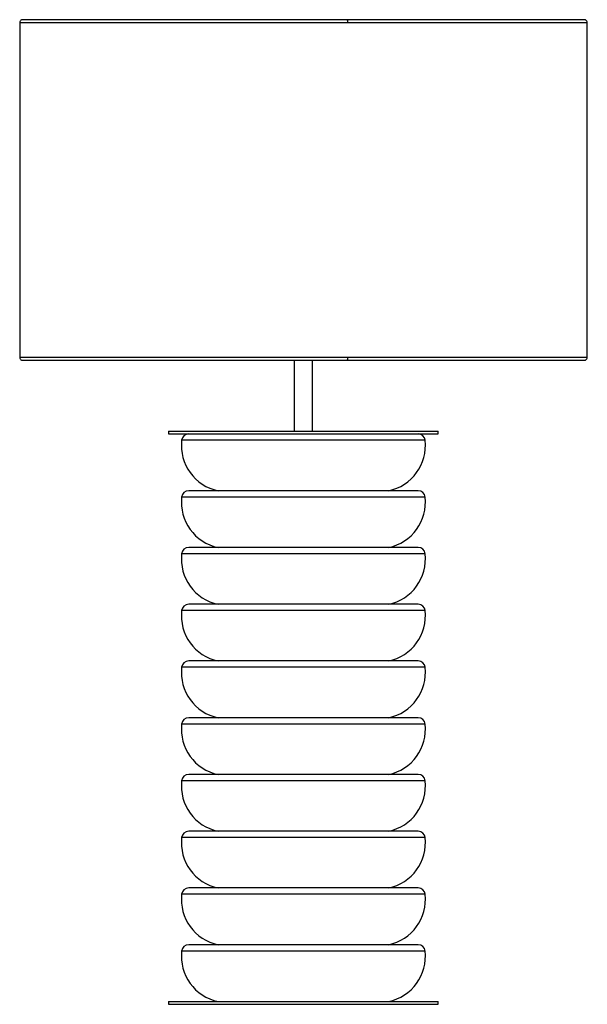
# Paper-space layout '_Posterior' of a CAD drawing. Header units: millimetres. Extents: x -152 to 248, y -180 to 514.
import ezdxf

# ---------------------------------------------------------------- set-up
doc = ezdxf.new("R2010")
doc.units = ezdxf.units.MM

psp = doc.layouts.new('_Posterior')

# ---------------------------------------------------------------- linework, layer by layer
at = {"color": 7, "linetype": 'Continuous', "lineweight": 25}
for p, q in [((246.14, 513.9), (-149.86, 513.9)), ((-151.86, 511.9), (-151.86, 275.9)), ((248.14, 275.9), (248.14, 511.9)), ((-149.86, 273.9), (246.14, 273.9)), ((41.63, 273.97), (43.14, 273.9)), ((41.64, 273.9), (41.64, 223.9)), ((53.14, 273.9), (54.55, 273.96)), ((54.64, 223.9), (54.64, 273.9)), ((-46.86, 223.9), (-46.86, 221.9)), ((-46.86, 223.9), (143.14, 223.9)), ((143.14, 221.9), (143.14, 223.9)), ((-46.86, 221.9), (143.14, 221.9)), ((133.97, 217.47), (-37.68, 217.47)), ((129, 181.9), (-32.71, 181.9)), ((133.97, 177.47), (-37.68, 177.47)), ((129, 141.9), (-32.71, 141.9)), ((133.97, 137.47), (-37.68, 137.47)), ((133.97, 97.47), (-37.68, 97.47)), ((129, 101.9), (-32.71, 101.9)), ((133.97, 57.47), (-37.68, 57.47)), ((129, 61.9), (-32.71, 61.9)), ((129, 21.9), (-32.71, 21.9)), ((133.97, 17.47), (-37.68, 17.47)), ((129, -18.1), (-32.71, -18.1)), ((133.97, -22.53), (-37.68, -22.53)), ((129, -58.1), (-32.71, -58.1)), ((133.97, -62.53), (-37.68, -62.53)), ((133.97, -102.53), (-37.68, -102.53)), ((129, -98.1), (-32.71, -98.1)), ((129, -138.1), (-32.71, -138.1)), ((133.97, -142.53), (-37.68, -142.53)), ((-46.86, -178.1), (-46.86, -180.1)), ((-46.86, -178.1), (143.14, -178.1)), ((-46.86, -180.1), (143.14, -180.1)), ((143.14, -180.1), (143.14, -178.1))]:
    psp.add_line(p, q, dxfattribs=at)
for centre, radius, start, end in [((-5.39, 213.76), 32.51, 173.43782, 258.51886), ((-32.71, 216.9), 5, 90, 173.43782), ((101.67, 213.76), 32.51, 281.48114, 6.56218), ((129, 216.9), 5, 6.56218, 90), ((-32.71, 176.9), 5, 90, 173.43782), ((129, 176.9), 5, 6.56218, 90), ((-5.39, 173.76), 32.51, 173.43782, 258.51886), ((101.67, 173.76), 32.51, 281.48114, 6.56218), ((-32.71, 136.9), 5, 90, 173.43782), ((129, 136.9), 5, 6.56218, 90), ((-5.39, 133.76), 32.51, 173.43782, 258.51886), ((101.67, 133.76), 32.51, 281.48114, 6.56218), ((-5.39, 93.76), 32.51, 173.43782, 258.51886), ((-32.71, 96.9), 5, 90, 173.43782), ((101.67, 93.76), 32.51, 281.48114, 6.56218), ((129, 96.9), 5, 6.56218, 90), ((-5.39, 53.76), 32.51, 173.43782, 258.51886), ((-32.71, 56.9), 5, 90, 173.43782), ((101.67, 53.76), 32.51, 281.48114, 6.56218), ((129, 56.9), 5, 6.56218, 90), ((-32.71, 16.9), 5, 90, 173.43782), ((129, 16.9), 5, 6.56218, 90), ((-5.39, 13.76), 32.51, 173.43782, 258.51886), ((101.67, 13.76), 32.51, 281.48114, 6.56218), ((-32.71, -23.1), 5, 90, 173.43782), ((129, -23.1), 5, 6.56218, 90), ((-5.39, -26.24), 32.51, 173.43782, 258.51886), ((101.67, -26.24), 32.51, 281.48114, 6.56218), ((-32.71, -63.1), 5, 90, 173.43782), ((129, -63.1), 5, 6.56218, 90), ((-5.39, -66.24), 32.51, 173.43782, 258.51886), ((101.67, -66.24), 32.51, 281.48114, 6.56218), ((-5.39, -106.24), 32.51, 173.43782, 258.51886), ((-32.71, -103.1), 5, 90, 173.43782), ((101.67, -106.24), 32.51, 281.48114, 6.56218), ((129, -103.1), 5, 6.56218, 90), ((-32.71, -143.1), 5, 90, 173.43782), ((129, -143.1), 5, 6.56218, 90), ((-5.39, -146.24), 32.51, 173.43782, 258.51886), ((101.67, -146.24), 32.51, 281.48114, 6.56218)]:
    psp.add_arc(centre, radius, start, end, dxfattribs=at)
for points, knots in [([(-149.86, 513.9), (-150.12, 513.87), (-150.68, 513.8), (-151.38, 513.28), (-151.83, 512.53), (-151.84, 511.97), (-151.85, 511.7)], [0, 0, 0, 0, 0.23877, 0.5, 0.76123, 1, 1, 1, 1]), ([(79.46, 511.9), (79.45, 512.15), (79.45, 512.55), (79.41, 513.02), (79.36, 513.33), (79.31, 513.59), (79.24, 513.82), (79.18, 513.94), (79.13, 513.89), (79.13, 513.88)], [0, 0, 0, 0, 0.235374, 0.3611441, 0.4888354, 0.6157625, 0.7393337, 0.9672149, 1, 1, 1, 1]), ([(248.13, 511.7), (248.13, 511.97), (248.12, 512.53), (247.67, 513.28), (246.97, 513.8), (246.41, 513.87), (246.14, 513.9)], [0, 0, 0, 0, 0.23877, 0.5, 0.76123, 1, 1, 1, 1]), ([(-151.79, 511.9), (-151.71, 511.9), (-151.55, 511.9), (-149.6, 511.9), (-146.34, 511.9), (-141.71, 511.9), (-135.83, 511.9), (-128.78, 511.9), (-120.68, 511.9), (-111.64, 511.9), (-101.81, 511.9), (-91.32, 511.9), (-80.31, 511.9), (-68.93, 511.9), (-57.29, 511.9), (-45.53, 511.9), (-33.74, 511.9), (-22.02, 511.9), (-10.45, 511.9), (0.9, 511.9), (11.98, 511.9), (23.41, 511.9), (35.13, 511.9), (47.03, 511.9), (58.37, 511.9), (69.13, 511.9), (76.07, 511.9), (79.46, 511.9)], [0, 0, 0, 0, 0.04278, 0.090974, 0.139167, 0.187195, 0.234892, 0.282104, 0.328683, 0.374494, 0.419418, 0.463347, 0.506194, 0.547884, 0.58836, 0.62758, 0.665515, 0.702151, 0.737482, 0.771516, 0.804266, 0.835755, 0.871914, 0.906353, 0.939134, 0.970326, 1, 1, 1, 1]), ([(79.46, 511.9), (82.82, 511.9), (89.73, 511.9), (100.22, 511.9), (111.09, 511.9), (122.28, 511.9), (133.08, 511.9), (143.4, 511.9), (153.21, 511.9), (163.04, 511.9), (172.83, 511.9), (182.49, 511.9), (191.92, 511.9), (201.03, 511.9), (209.69, 511.9), (217.78, 511.9), (225.18, 511.9), (231.76, 511.9), (237.4, 511.9), (241.97, 511.9), (245.41, 511.9), (247.45, 511.9), (248.32, 511.9), (248.1, 511.9), (248.08, 511.9)], [0, 0, 0, 0, 0.036274, 0.074403, 0.114476, 0.156575, 0.200776, 0.239269, 0.279304, 0.320907, 0.364097, 0.408881, 0.455254, 0.503197, 0.552676, 0.603639, 0.656015, 0.709716, 0.764631, 0.820632, 0.877571, 0.935283, 0.99359, 1, 1, 1, 1]), ([(-151.85, 276.1), (-151.84, 275.83), (-151.83, 275.27), (-151.38, 274.52), (-150.68, 273.99), (-150.12, 273.93), (-149.86, 273.9)], [0, 0, 0, 0, 0.2387704, 0.5, 0.7612296, 1, 1, 1, 1]), ([(79.46, 275.9), (76.07, 275.9), (69.13, 275.9), (58.37, 275.9), (47.03, 275.9), (35.13, 275.9), (23.41, 275.9), (11.98, 275.9), (0.9, 275.9), (-10.45, 275.9), (-22.02, 275.9), (-33.74, 275.9), (-45.53, 275.9), (-57.29, 275.9), (-68.93, 275.9), (-80.31, 275.9), (-91.32, 275.9), (-101.81, 275.9), (-111.64, 275.9), (-120.68, 275.9), (-128.78, 275.9), (-135.83, 275.9), (-141.71, 275.9), (-146.34, 275.9), (-149.6, 275.9), (-151.55, 275.9), (-151.71, 275.9), (-151.79, 275.9)], [0, 0, 0, 0, 0.029674, 0.060866, 0.093647, 0.128086, 0.164245, 0.195734, 0.228484, 0.262518, 0.297849, 0.334485, 0.37242, 0.41164, 0.452116, 0.493806, 0.536653, 0.580582, 0.625506, 0.671317, 0.717896, 0.765108, 0.812805, 0.860833, 0.909026, 0.95722, 1, 1, 1, 1]), ([(41.72, 273.9), (41.95, 273.9), (42.41, 273.9), (44.24, 273.9), (46.58, 273.9), (49.19, 273.9), (51.64, 273.9), (53.51, 273.9), (54.57, 273.9), (54.54, 273.9), (54.52, 273.9)], [0, 0, 0, 0, 0.131574, 0.263149, 0.394723, 0.526297, 0.657871, 0.789446, 0.92102, 1, 1, 1, 1]), ([(79.12, 273.93), (79.13, 273.92), (79.17, 273.85), (79.24, 273.98), (79.31, 274.2), (79.36, 274.46), (79.41, 274.78), (79.45, 275.25), (79.45, 275.64), (79.46, 275.9)], [0, 0, 0, 0, 0.051625, 0.275067, 0.396231, 0.520686, 0.64589, 0.769211, 1, 1, 1, 1]), ([(248.08, 275.9), (248.1, 275.9), (248.32, 275.9), (247.45, 275.9), (245.41, 275.9), (241.97, 275.9), (237.4, 275.9), (231.76, 275.9), (225.18, 275.9), (217.78, 275.9), (209.69, 275.9), (201.03, 275.9), (191.92, 275.9), (182.49, 275.9), (172.83, 275.9), (163.04, 275.9), (153.21, 275.9), (143.4, 275.9), (133.08, 275.9), (122.28, 275.9), (111.09, 275.9), (100.22, 275.9), (89.73, 275.9), (82.82, 275.9), (79.46, 275.9)], [0, 0, 0, 0, 0.00641, 0.064717, 0.122429, 0.179368, 0.235369, 0.290284, 0.343985, 0.396361, 0.447324, 0.496803, 0.544746, 0.591119, 0.635903, 0.679093, 0.720696, 0.760731, 0.799224, 0.843425, 0.885524, 0.925597, 0.963726, 1, 1, 1, 1]), ([(246.14, 273.9), (246.41, 273.93), (246.97, 273.99), (247.67, 274.52), (248.12, 275.27), (248.13, 275.83), (248.13, 276.1)], [0, 0, 0, 0, 0.23877, 0.5, 0.76123, 1, 1, 1, 1])]:
    psp.add_open_spline(points, degree=3, knots=knots, dxfattribs=at)

doc.saveas('drawing.dxf')
